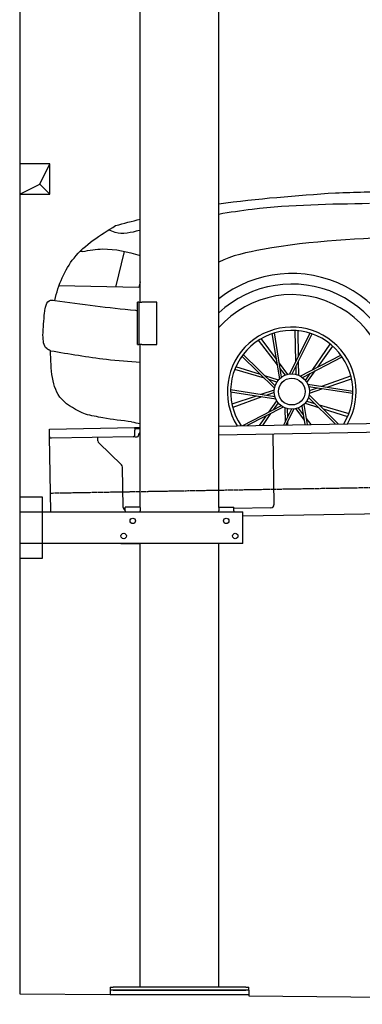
# Model space of a CAD drawing. Header units: millimetres. Extents: x 1073 to 6773, y 6241 to 11366.
# Tile 1 of 4: x 1073 to 2209, y 6381 to 9644. Entities that reach past the tile are written whole.
import ezdxf

# ---------------------------------------------------------------- set-up
doc = ezdxf.new("R2010")
doc.units = ezdxf.units.MM
doc.linetypes.add('GEN3', pattern=[6.25, 5, -1.25])
doc.layers.get('0').update_dxf_attribs({"lineweight": 25})
doc.layers.add('3', color=6, linetype='GEN3', lineweight=25)
doc.layers.add('breakthrough', color=1, linetype='Continuous', lineweight=25)
doc.layers.add('Car', color=10, linetype='Continuous')

msp = doc.modelspace()

# ---------------------------------------------------------------- linework, layer by layer
for p, q in [((1072.8, 10865.9), (1072.8, 6415.9)), ((1472.8, 8708), (1472.8, 10083)), ((1732.8, 8027.8), (1732.8, 10083)), ((1467.8, 8708), (1463.8, 8708)), ((1463.8, 8568), (1463.8, 8708)), ((1467.8, 8708), (1477.8, 8708)), ((1467.8, 8708), (1467.8, 8568)), ((1527.8, 8708), (1477.8, 8708)), ((1527.8, 8568), (1527.8, 8708)), ((1463.8, 8568), (1467.8, 8568)), ((1477.8, 8568), (1467.8, 8568)), ((1472.8, 8027.8), (1472.8, 8568)), ((1477.8, 8568), (1527.8, 8568)), ((1732.8, 8297.1), (4392.1, 8343.5)), ((1171.6, 8287.3), (1454, 8292.2)), ((1454, 8292.2), (1464, 8292.4)), ((1454, 8292.2), (1454.2, 8284.2)), ((1464, 8292.4), (1472.8, 8292.5)), ((4387.6, 8313.4), (1732.8, 8267.1)), ((1171.7, 8279.3), (1171.6, 8287.3)), ((1172, 8262.3), (1171.7, 8279.3)), ((1176.4, 8013), (1172, 8262.3)), ((1449.6, 8262.1), (1177.1, 8257.4)), ((1332.3, 8248.2), (1332.1, 8260.1)), ((1464.1, 8288.4), (1454.1, 8288.2)), ((1454.5, 8267.2), (1454.2, 8284.2)), ((1457.1, 8261.3), (1462.1, 8261.3)), ((1472.8, 8288.5), (1464.1, 8288.4)), ((1467, 8266.4), (1467, 8267.4)), ((1912, 8270.2), (1916.1, 8036.2)), ((1410.8, 8168.4), (1335.3, 8241.2)), ((1416.1, 8027.5), (1413.8, 8161.3)), ((1072.8, 8063), (1147.8, 8063)), ((1147.8, 8063), (1147.8, 7858)), ((1472.8, 8028), (1422.8, 8028)), ((1422.8, 8016), (1422.8, 8028)), ((1472.8, 8027.8), (1472.8, 8016)), ((1732.8, 8028), (1782.8, 8028)), ((1732.8, 8027.8), (1732.8, 8016)), ((1782.8, 8016), (1782.8, 8028)), ((4146.4, 8039.2), (1812.8, 7998.4)), ((1072.8, 8013), (1812.8, 8013)), ((1422.8, 8016), (1422.8, 8013)), ((1472.8, 8013), (1472.8, 8016)), ((1732.8, 8013), (1732.8, 8016)), ((1906.2, 8026.1), (1782.8, 8023.9)), ((1782.8, 8016), (1782.8, 8013)), ((1812.8, 7908), (1812.8, 8013)), ((1812.8, 7908), (1072.8, 7908)), ((1407.8, 7908), (1470.8, 7908)), ((1472.8, 6438), (1472.8, 7908)), ((1732.8, 6438), (1732.8, 7908)), ((1797.8, 7908), (1734.8, 7908)), ((1147.8, 7858), (1072.8, 7858)), ((1372.8, 6438), (1372.8, 6428)), ((1372.8, 6438), (1382.8, 6438)), ((1822.8, 6438), (1382.8, 6438)), ((1822.8, 6438), (1832.8, 6438)), ((1832.8, 6428), (1832.8, 6438)), ((1072.8, 6415.9), (1372.8, 6413)), ((1372.8, 6428), (1372.8, 6413)), ((1832.8, 6428), (1372.8, 6428)), ((1372.8, 6413), (1832.8, 6413)), ((1382.8, 6428), (1822.8, 6428)), ((1832.8, 6428), (1832.8, 6413)), ((1832.8, 6413), (1832.8, 6408.6)), ((1832.8, 6408.6), (4716.5, 6380.9))]:
    msp.add_line(p, q)
for centre in [(1447.8, 7983), (1757.8, 7983), (1417.8, 7933), (1787.8, 7933)]:
    msp.add_circle(centre, 9)
for centre, radius, start, end in [((1177, 8262.4), 5, 181, 271), ((1449.5, 8267.1), 5, 271, 1), ((1457, 8266.3), 5, 214.2367, 271), ((1462, 8266.3), 5, 271, 1), ((1477, 8267.6), 10, 114.7874, 181), ((1342.3, 8248.4), 10, 181, 226), ((1403.8, 8161.2), 10, 1, 46), ((1426.1, 8027.7), 10, 181, 250.2934), ((1906.1, 8036.1), 10, 271, 1)]:
    msp.add_arc(centre, radius, start, end)
at = {"layer": '3'}
msp.add_line((1175.3, 8075.3), (6230.4, 8163.5), dxfattribs=at)
at = {"layer": 'breakthrough'}
for p, q in [((1140.1, 9098.9), (1172.8, 9165.9)), ((1072.8, 9065.9), (1140.1, 9098.9)), ((1139.9, 9098.7), (1172.8, 9065.9))]:
    msp.add_line(p, q, dxfattribs=at)
msp.add_lwpolyline([(1172.8, 9165.9), (1072.8, 9165.9), (1072.8, 9065.9), (1172.8, 9065.9)], close=True, dxfattribs=at)
at = {"layer": 'Car'}
for p, q in [((1391.7, 8757.8), (1420.7, 8876.1)), ((1468.5, 8756.2), (1203.1, 8761.7)), ((1472.8, 8775.2), (1468.5, 8756.2)), ((1924.7, 8518.9), (1873.9, 8587.1)), ((1935.3, 8454.3), (1910.7, 8603.7)), ((1941.7, 8459.5), (1917.8, 8605.9)), ((1968.1, 8469.6), (2036, 8604.9)), ((1976.3, 8470), (2043, 8602.5)), ((1989.1, 8511.4), (1986.2, 8613.9)), ((1997.4, 8528.1), (1996.5, 8613.1)), ((1927.7, 8500.5), (1865.1, 8581.7)), ((2045.2, 8484.2), (2103.1, 8568.8)), ((2061.7, 8492.7), (2111, 8562)), ((1917.7, 8422.7), (1810, 8529.1)), ((1919.8, 8430.6), (1814.4, 8535)), ((2003.6, 8462.7), (2138.1, 8532.2)), ((2010.5, 8458.2), (2142.4, 8526.2)), ((1884.4, 8455.6), (1786, 8484.5)), ((1871.2, 8468.6), (1790, 8494)), ((1962.1, 8468.5), (1934, 8506.2)), ((1954.2, 8466.1), (1936.9, 8488.5)), ((1990.3, 8468), (1989.5, 8496.3)), ((1998.1, 8465.4), (1997.6, 8512.3)), ((1931, 8449.9), (1886.2, 8463.9)), ((2020.7, 8448.4), (2036.6, 8471.7)), ((2025.4, 8441.6), (2052.6, 8479.9)), ((2074.6, 8429.1), (2171.2, 8463.6)), ((2093, 8426.3), (2173.6, 8453.5)), ((1926.1, 8443.3), (1899, 8451.3)), ((2028.3, 8436.2), (2178, 8413.4)), ((2031.2, 8428.5), (2177.9, 8406)), ((2033.6, 8406.3), (2078.1, 8421.3)), ((2033.7, 8414.6), (2060.3, 8424)), ((1919.2, 8394.4), (1772.5, 8416.9)), ((1922.1, 8386.7), (1772.5, 8409.5)), ((1857.4, 8396.6), (1776.8, 8369.4)), ((1875.8, 8393.8), (1779.2, 8359.3)), ((1916.9, 8416.6), (1872.3, 8401.6)), ((1916.7, 8408.3), (1890.1, 8398.9)), ((2030.6, 8392.3), (2119.9, 8303.8)), ((2032.7, 8400.3), (2130.1, 8304)), ((1939.9, 8364.7), (1811.3, 8298.4)), ((1946.8, 8360.2), (1827.8, 8298.7)), ((1925, 8381.3), (1897.8, 8343)), ((1929.7, 8374.6), (1913.8, 8351.3)), ((1952.3, 8357.6), (1952.8, 8310.6)), ((1960.1, 8354.9), (1960.9, 8326.6)), ((1988.4, 8354.4), (2016.4, 8316.7)), ((1996.2, 8356.8), (2013.5, 8334.4)), ((2008.7, 8363.4), (2018.8, 8302.1)), ((2015.1, 8368.6), (2026.1, 8302.2)), ((2019.4, 8373), (2064.2, 8359)), ((2024.4, 8379.6), (2051.4, 8371.6)), ((2066, 8367.4), (2164.4, 8338.4)), ((2079.2, 8354.3), (2160.4, 8328.9)), ((1888.7, 8330.2), (1866.8, 8299.4)), ((1905.2, 8338.7), (1878.4, 8299.6)), ((1974.1, 8352.9), (1947.9, 8300.8)), ((1982.3, 8353.3), (1956, 8301)), ((2022.7, 8322.4), (2038.2, 8302.4)), ((1961.3, 8311.5), (1961.6, 8301.1)), ((2025.8, 8304), (2027.1, 8302.2))]:
    msp.add_line(p, q, dxfattribs=at)
for radius in [58.6, 58.6, 44.3]:
    msp.add_circle((1975.2, 8411.5), radius, dxfattribs=at)
for radius, start, end in [(391.3, 357.5333, 128.2778), (356.4, 357.143, 132.8575), (321.3, 340.9528, 138.989), (213.7, 329.9866, 212.0134), (202.8, 328.1014, 213.8986)]:
    msp.add_arc((1975.2, 8411.5), radius, start, end, dxfattribs=at)
for points in [[(2120.6, 9070.4), (2215, 9073.2), (2299.6, 9079.8), (2382.6, 9107.5)], [(1469.7, 8945.2), (1389.4, 8939), (1368.1, 8947.5)], [(1281, 8876), (1271.6, 8874.9)], [(1157.9, 8691), (1170.9, 8712.8), (1189.4, 8713.9)], [(1150.1, 8598.2), (1155.4, 8672.3), (1157.9, 8691)], [(1175.1, 8547.1), (1162.4, 8553.9), (1150.1, 8598.2)], [(1291, 8336.2), (1212.2, 8386), (1175.1, 8547.1)], [(1444.2, 8311.2), (1348.8, 8324.6), (1291, 8336.2)]]:
    msp.add_spline(points, degree=3, dxfattribs=at)
for points in [[(1732.8, 9033.9), (1861, 9051.7), (1990.8, 9061.1), (2120.6, 9070.4)], [(1391, 8961.8), (1418.3, 8969), (1445.5, 8976.2), (1472.8, 8983.1)], [(1472.8, 8945.9), (1471.8, 8945.7), (1470.7, 8945.4), (1469.7, 8945.2)], [(1444.2, 8311.2), (1453.7, 8309.2), (1463.2, 8307.2), (1472.8, 8305.3)]]:
    msp.add_open_spline(points, degree=3, dxfattribs=at)
for points, knots in [([(2232.7, 9034.4), (2102.8, 9032.5), (1935.2, 9030), (1769.8, 9005.2), (1732.8, 8998.9)], [0, 0, 0, 0, 388.975981, 501.688074, 501.688074, 501.688074, 501.688074]), ([(1189.4, 8713.9), (1201.1, 8765.3), (1244.3, 8871.2), (1340.1, 8930.3), (1391, 8961.8)], [166.628719, 166.628719, 166.628719, 166.628719, 320.450021, 495.468543, 495.468543, 495.468543, 495.468543]), ([(2364.2, 8924.9), (2203.5, 8918.5), (1993.5, 8910.2), (1776.4, 8862.3), (1732.8, 8840.3)], [0, 0, 0, 0, 488.10307, 637.750705, 637.750705, 637.750705, 637.750705]), ([(1281, 8876), (1303.6, 8879.8), (1368, 8890.8), (1431.6, 8874.5), (1472.8, 8862.4)], [0, 0, 0, 0, 68.149354, 194.490967, 194.490967, 194.490967, 194.490967]), ([(1189.4, 8713.9), (1278.4, 8701.6), (1369.7, 8688.8), (1461.4, 8680.6), (1463.8, 8680.4)], [0, 0, 0, 0, 269.263405, 276.386917, 276.386917, 276.386917, 276.386917]), ([(1175.1, 8547.1), (1236.8, 8536.6), (1335.6, 8519.7), (1435.3, 8511.4), (1472.8, 8508.9)], [0, 0, 0, 0, 187.519069, 300.279131, 300.279131, 300.279131, 300.279131])]:
    msp.add_open_spline(points, degree=3, knots=knots, dxfattribs=at)

doc.saveas('drawing.dxf')
